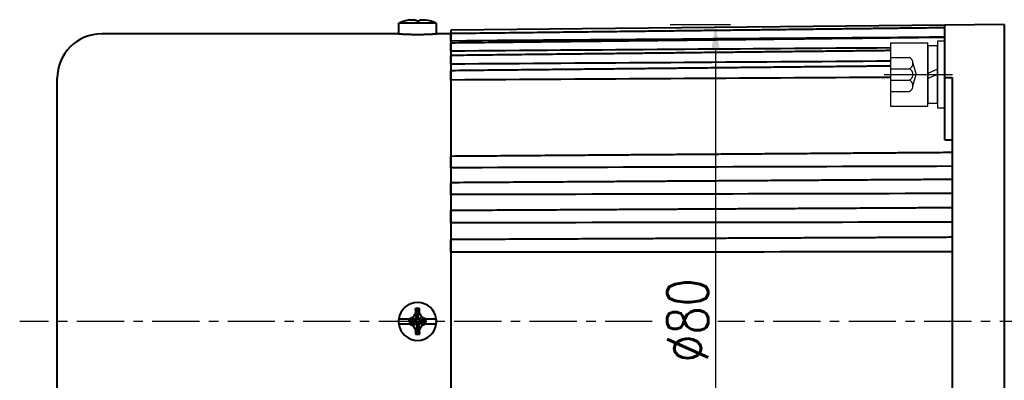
# Model space of a CAD drawing. Header units: inches. Extents: x -753 to 5070, y -3075 to 1581.
# Tile 138 of 178: x 3618 to 3751, y 427 to 475. Entities that reach past the tile are written whole.
import ezdxf

# ---------------------------------------------------------------- set-up
doc = ezdxf.new("R2010")
doc.units = ezdxf.units.IN
doc.header["$LTSCALE"] = 10
doc.header["$MEASUREMENT"] = 0
doc.linetypes.add('CENTER', pattern=[10.16, 6.35, -1.27, 1.27, -1.27])
doc.linetypes.add('HIDDEN', pattern=[1.905, 1.27, -0.635])
for name, color, linetype in [('1轮廓实线层', 7, 'Continuous'), ('3中心线层', 1, 'CENTER'), ('4虚线层', 6, 'HIDDEN'), ('7标注层', 4, 'Continuous')]:
    doc.layers.add(name, color=color, linetype=linetype)
doc.layers.add('图层2', color=4, linetype='Continuous', lineweight=40)
doc.styles.add('TH_GBDIM', font='romans.shx', dxfattribs={"width": 0.8, "bigfont": 'gbcbig.shx'})
doc.dimstyles.new('TH_GBDIM', dxfattribs={"dimtxt": 3.5, "dimasz": 2.5, "dimexe": 2, "dimexo": 0, "dimgap": 1, "dimtad": 1, "dimdec": 4, "dimdsep": 46, "dimtxsty": 'TH_GBDIM', "dimcen": 0.09, "dimclrd": 4, "dimclre": 4, "dimclrt": 3, "dimadec": 0, "dimazin": 0, "dimtfac": 1, "dimtdec": 4, "dimtmove": 0, "dimatfit": 3, "dimfxl": 1, "dimtzin": 0, "dimarcsym": 0})

# ---------------------------------------------------------------- blocks, each defined once
blk = doc.blocks.new('*D6')
at = {"layer": '7标注层', "color": 4, "lineweight": -2, "transparency": 16777216}
for p, q in [((3750.8, 474.69), (3750.8, 360.06)), ((3830.8, 400.61), (3830.8, 360.06)), ((3754.3, 362.06), (3827.3, 362.06))]:
    blk.add_line(p, q, dxfattribs=at)
at = {"layer": '7标注层', "color": 4, "transparency": 16777216}
for points in [[(3754.3, 362.64), (3754.3, 361.47), (3750.8, 362.06)], [(3827.3, 362.64), (3827.3, 361.47), (3830.8, 362.06)]]:
    blk.add_solid(points, dxfattribs=at)
at = {"layer": 'Defpoints', "color": 0, "transparency": 16777216}
for p in [(3750.8, 474.69), (3830.8, 400.61), (3830.8, 362.06)]:
    blk.add_point(p, dxfattribs=at)
at = {"layer": '7标注层', "color": 3, "transparency": 16777216, "insert": (3790.8, 365.81), "char_height": 5.5, "attachment_point": 5, "style": 'TH_GBDIM'}
blk.add_mtext('80', dxfattribs=at)
blk = doc.blocks.new('*D27')
at = {"layer": '7标注层', "color": 4, "lineweight": -2, "transparency": 16777216}
for p, q in [((3623.3, 453.12), (3623.3, 333.94)), ((3870.8, 453.12), (3870.8, 333.94)), ((3626.8, 335.94), (3867.3, 335.94))]:
    blk.add_line(p, q, dxfattribs=at)
at = {"layer": '7标注层', "color": 4, "transparency": 16777216}
for points in [[(3626.8, 336.52), (3626.8, 335.35), (3623.3, 335.94)], [(3867.3, 336.52), (3867.3, 335.35), (3870.8, 335.94)]]:
    blk.add_solid(points, dxfattribs=at)
at = {"layer": 'Defpoints', "color": 0, "transparency": 16777216}
for p in [(3623.3, 453.12), (3870.8, 453.12), (3870.8, 335.94)]:
    blk.add_point(p, dxfattribs=at)
at = {"layer": '7标注层', "color": 3, "transparency": 16777216, "insert": (3747.8, 339.69), "char_height": 5.5, "attachment_point": 5, "style": 'TH_GBDIM'}
blk.add_mtext('247.5', dxfattribs=at)
blk = doc.blocks.new('*D231')
at = {"layer": '7标注层', "color": 4, "lineweight": -2, "transparency": 16777216}
for p, q in [((3750.8, 474.69), (3750.8, 360.06)), ((3623.3, 453.12), (3623.3, 360.06)), ((3626.8, 362.06), (3747.3, 362.06))]:
    blk.add_line(p, q, dxfattribs=at)
at = {"layer": '7标注层', "color": 4, "transparency": 16777216}
for points in [[(3626.8, 362.64), (3626.8, 361.47), (3623.3, 362.06)], [(3747.3, 362.64), (3747.3, 361.47), (3750.8, 362.06)]]:
    blk.add_solid(points, dxfattribs=at)
at = {"layer": 'Defpoints', "color": 0, "transparency": 16777216}
for p in [(3750.8, 474.69), (3623.3, 453.12), (3750.8, 362.06)]:
    blk.add_point(p, dxfattribs=at)
at = {"layer": '7标注层', "color": 3, "transparency": 16777216, "insert": (3687.05, 365.81), "char_height": 5.5, "attachment_point": 5, "style": 'TH_GBDIM'}
blk.add_mtext('127.5', dxfattribs=at)
blk = doc.blocks.new('*D232')
at = {"layer": '7标注层', "color": 4, "lineweight": -2, "transparency": 16777216}
for p, q in [((3705.8, 474.69), (3713.92, 474.69)), ((3711.92, 471.19), (3711.92, 398.48)), ((3723.24, 394.98), (3709.92, 394.98))]:
    blk.add_line(p, q, dxfattribs=at)
at = {"layer": '7标注层', "color": 4, "transparency": 16777216}
for points in [[(3711.34, 471.19), (3712.51, 471.19), (3711.92, 474.69)], [(3711.34, 398.48), (3712.51, 398.48), (3711.92, 394.98)]]:
    blk.add_solid(points, dxfattribs=at)
at = {"layer": 'Defpoints', "color": 0, "transparency": 16777216}
for p in [(3705.8, 474.69), (3711.92, 394.98), (3723.24, 394.98)]:
    blk.add_point(p, dxfattribs=at)
at = {"layer": '7标注层', "color": 3, "transparency": 16777216, "insert": (3708.17, 434.83), "char_height": 5.5, "attachment_point": 5, "rotation": 90, "style": 'TH_GBDIM'}
blk.add_mtext('{%%c80}{}{}', dxfattribs=at)
blk = doc.blocks.new('GB93_5_0.65_R')
at = {"layer": '1轮廓实线层'}
for p, q in [((3.85, 1.3), (-3.85, 1.3)), ((-3.85, 1.3), (-3.85, 0)), ((-3.85, 0), (3.85, 0)), ((0, 0), (-0.56, 1.3)), ((0.7, 0), (0.14, 1.3)), ((3.85, 0), (3.85, 1.3))]:
    blk.add_line(p, q, dxfattribs=at)

msp = doc.modelspace()

# ---------------------------------------------------------------- linework, layer by layer
at = {"layer": '1轮廓实线层'}
for p, q in [((3735.497, 472.211), (3740.497, 472.211)), ((3735.497, 472.211), (3735.497, 463.711)), ((3740.497, 463.711), (3740.497, 472.211)), ((3742.797, 472.461), (3741.797, 472.461)), ((3741.797, 472.461), (3741.797, 470.611)), ((3742.797, 472.461), (3741.797, 472.461)), ((3741.797, 472.461), (3741.797, 470.611)), ((3742.797, 470.611), (3742.797, 472.461)), ((3742.797, 470.611), (3742.797, 472.461)), ((3741.797, 470.611), (3741.797, 465.311)), ((3741.797, 470.611), (3741.797, 465.311)), ((3742.797, 465.311), (3742.797, 470.611)), ((3742.797, 465.311), (3742.797, 470.611)), ((3741.797, 465.311), (3741.797, 463.461)), ((3741.797, 465.311), (3741.797, 463.461)), ((3742.797, 463.461), (3742.797, 465.311)), ((3742.797, 463.461), (3742.797, 465.311)), ((3735.497, 463.711), (3740.497, 463.711)), ((3741.797, 463.461), (3742.797, 463.461)), ((3741.797, 463.461), (3742.797, 463.461))]:
    msp.add_line(p, q, dxfattribs=at)
at = {"layer": '3中心线层', "ltscale": 0.2}
msp.add_line((3734.624, 467.961), (3743.808, 467.961), dxfattribs=at)
at = {"layer": '3中心线层', "ltscale": 0.1}
for p, q in [((3703.403, 434.691), (3618.24, 434.691)), ((3797.163, 434.691), (3712.247, 434.691))]:
    msp.add_line(p, q, dxfattribs=at)
at = {"layer": '4虚线层'}
for p, q in [((3735.497, 470.251), (3737.997, 470.251)), ((3738.497, 469.488), (3738.947, 467.961)), ((3735.497, 468.724), (3737.997, 468.724)), ((3738.497, 466.434), (3738.947, 467.961)), ((3735.497, 467.198), (3737.997, 467.198)), ((3735.497, 465.671), (3737.997, 465.671))]:
    msp.add_line(p, q, dxfattribs=at)
for centre in [(3737.664, 469.488), (3737.664, 467.961), (3737.664, 466.434)]:
    msp.add_arc(centre, 0.833, 293.54865, 66.45135, dxfattribs=at)
at = {"layer": '图层2', "color": 0}
for p, q in [((3669.267, 474.416), (3669.267, 474.891)), ((3674.327, 474.891), (3669.267, 474.891)), ((3674.327, 474.891), (3674.327, 474.416)), ((3742.796, 474.608), (3676.297, 473.917)), ((3750.797, 474.691), (3742.797, 474.608)), ((3742.797, 467.551), (3742.797, 474.608)), ((3750.797, 474.691), (3750.797, 394.691)), ((3669.278, 473.441), (3629.297, 473.441)), ((3669.247, 474.416), (3669.267, 474.416)), ((3669.247, 474.416), (3669.247, 473.439)), ((3674.347, 474.416), (3674.327, 474.416)), ((3674.347, 473.441), (3674.347, 474.416)), ((3676.297, 473.441), (3674.347, 473.441)), ((3676.297, 473.917), (3676.297, 395.465)), ((3623.297, 401.941), (3623.297, 467.441)), ((3742.797, 459.167), (3742.797, 467.551)), ((3742.797, 467.551), (3743.797, 467.547)), ((3743.797, 467.547), (3743.797, 434.691)), ((3671.738, 435.287), (3671.789, 436.436)), ((3670.7, 435.01), (3669.267, 435.01)), ((3670.649, 434.901), (3670.649, 434.71)), ((3671.414, 434.793), (3670.649, 434.901)), ((3671.414, 434.729), (3671.414, 434.793)), ((3671.733, 435.175), (3671.797, 435.175)), ((3672.179, 434.857), (3672.179, 434.793)), ((3672.325, 434.841), (3672.944, 434.774)), ((3674.327, 435.01), (3672.89, 435.01)), ((3669.267, 434.372), (3670.721, 434.372)), ((3671.414, 434.729), (3670.649, 434.71)), ((3671.861, 434.41), (3671.797, 434.41)), ((3671.856, 434.284), (3671.804, 432.966)), ((3672.876, 434.372), (3674.327, 434.372)), ((3672.944, 434.583), (3672.944, 434.774)), ((3743.797, 434.691), (3743.797, 401.835))]:
    msp.add_line(p, q, dxfattribs=at)
for centre, radius, start, end in [((3671.797, 468.641), 6.742, 99.18112, 112.03874), ((3671.797, 468.641), 6.742, 67.96126, 80.79176), ((3629.297, 467.441), 6, 90, 180), ((3671.797, 434.691), 2.55, 7.18076, 172.81924), ((3671.797, 434.691), 2.55, 172.81924, 187.18076), ((3671.797, 434.691), 2.55, 352.81924, 7.18076), ((3671.797, 434.691), 2.55, 187.18076, 352.81924)]:
    msp.add_arc(centre, radius, start, end, dxfattribs=at)
for centre, major_axis, ratio, start_param, end_param in [((3671.797, 470.48), (-6.112, 0), 0.7668657, 4.7111901, 4.7584334), ((3671.797, 432.718), (6.292, 0), 0.5908254, 1.5262082, 1.571988), ((3671.797, 436.888), (-6.112, 0), 0.6418076, 1.5247519, 1.5719952)]:
    msp.add_ellipse(centre, major_axis=major_axis, ratio=ratio, start_param=start_param, end_param=end_param, dxfattribs=at)
for points, knots in [([(3670.721, 475.297), (3670.801, 475.308), (3670.882, 475.317), (3671.045, 475.331), (3671.127, 475.336), (3671.209, 475.339)], [0, 0, 0, 0, 0.5, 0.5, 1, 1, 1, 1]), ([(3671.209, 475.339), (3671.265, 475.335), (3671.322, 475.328), (3671.437, 475.306), (3671.495, 475.293), (3671.553, 475.276)], [0, 0, 0, 0, 0.5, 0.5, 1, 1, 1, 1]), ([(3672.044, 475.278), (3672.104, 475.295), (3672.162, 475.308), (3672.277, 475.328), (3672.334, 475.335), (3672.39, 475.339)], [0, 0, 0, 0, 0.5, 0.5, 1, 1, 1, 1]), ([(3669.247, 473.441), (3669.247, 473.441), (3669.255, 473.44), (3669.279, 473.439), (3669.3, 473.438), (3669.304, 473.437), (3669.313, 473.437), (3669.318, 473.436), (3669.333, 473.435), (3669.344, 473.435), (3669.381, 473.432), (3669.437, 473.429), (3669.508, 473.425), (3669.566, 473.421), (3669.587, 473.42), (3669.63, 473.418), (3669.653, 473.416), (3669.722, 473.413), (3669.822, 473.407), (3669.989, 473.399), (3670.112, 473.394), (3670.21, 473.39), (3670.243, 473.388), (3670.31, 473.386), (3670.344, 473.384), (3670.448, 473.38), (3670.591, 473.376), (3670.741, 473.371), (3670.857, 473.368), (3670.896, 473.367), (3670.955, 473.366), (3670.975, 473.366), (3671.015, 473.365), (3671.115, 473.363), (3671.297, 473.36), (3671.543, 473.358), (3671.71, 473.357), (3671.815, 473.357), (3671.836, 473.357), (3671.878, 473.357), (3671.941, 473.357), (3672.004, 473.358), (3672.128, 473.358), (3672.293, 473.36), (3672.454, 473.362), (3672.574, 473.365), (3672.614, 473.366), (3672.693, 473.367), (3672.733, 473.368), (3672.848, 473.371), (3672.999, 473.375), (3673.142, 473.38), (3673.246, 473.384), (3673.28, 473.385), (3673.347, 473.388), (3673.38, 473.389), (3673.478, 473.393), (3673.602, 473.399), (3673.769, 473.407), (3673.869, 473.412), (3673.927, 473.416), (3673.938, 473.416), (3673.961, 473.417), (3673.972, 473.418), (3674.004, 473.42), (3674.025, 473.421), (3674.084, 473.425), (3674.155, 473.429), (3674.212, 473.432), (3674.248, 473.435), (3674.259, 473.435), (3674.28, 473.437), (3674.289, 473.437), (3674.314, 473.439), (3674.339, 473.44), (3674.347, 473.441), (3674.347, 473.441)], [0, 0, 0, 0, 0.0311592, 0.0624121, 0.0624121, 0.0702253, 0.0702253, 0.0780386, 0.0780386, 0.093665, 0.093665, 0.124918, 0.1561709, 0.1561709, 0.1717974, 0.1717974, 0.1874238, 0.1874238, 0.2186768, 0.2499297, 0.2811826, 0.2811826, 0.2968091, 0.2968091, 0.3124355, 0.3124355, 0.3436885, 0.3749414, 0.3749414, 0.3905679, 0.3905679, 0.3983811, 0.3983811, 0.4061943, 0.4374473, 0.4687002, 0.4999531, 0.4999531, 0.5077664, 0.5077664, 0.5155796, 0.5312061, 0.5312061, 0.562459, 0.5937119, 0.5937119, 0.6093384, 0.6093384, 0.6249648, 0.6249648, 0.6562178, 0.6874707, 0.6874707, 0.7030972, 0.7030972, 0.7187236, 0.7187236, 0.7499766, 0.7812295, 0.8124824, 0.8124824, 0.8202957, 0.8202957, 0.8281089, 0.8281089, 0.8437354, 0.8437354, 0.8749883, 0.9062412, 0.9062412, 0.9218677, 0.9218677, 0.9374941, 0.9374941, 0.9687471, 1, 1, 1, 1]), ([(3742.796, 474.246), (3742.071, 474.237), (3740.387, 474.217), (3737.844, 474.187), (3735.268, 474.156), (3732.994, 474.129), (3731.029, 474.106), (3729.353, 474.086), (3727.874, 474.069), (3726.482, 474.052), (3724.461, 474.028), (3721.824, 473.997), (3718.664, 473.959), (3716.157, 473.93), (3714.306, 473.908), (3712.997, 473.892), (3711.584, 473.875), (3709.938, 473.856), (3707.972, 473.833), (3705.684, 473.805), (3703.074, 473.774), (3700.142, 473.74), (3696.888, 473.701), (3693.311, 473.659), (3689.413, 473.612), (3685.192, 473.562), (3680.784, 473.51), (3677.783, 473.474), (3676.297, 473.457)], [0, 0, 0, 0, 0.0327232, 0.075975, 0.114704, 0.1489102, 0.1785936, 0.2033446, 0.2245115, 0.2453248, 0.266138, 0.3156935, 0.3642755, 0.4087205, 0.4287797, 0.4478, 0.4677698, 0.4924901, 0.5220541, 0.5564617, 0.5957128, 0.6398075, 0.6887457, 0.7425276, 0.801153, 0.864622, 0.9329346, 1, 1, 1, 1]), ([(3676.297, 472.466), (3676.297, 472.519), (3676.297, 472.571), (3676.297, 472.649), (3676.297, 472.675), (3676.297, 472.714), (3676.297, 472.727), (3676.297, 472.753), (3676.297, 472.766), (3676.297, 472.831), (3676.297, 472.88), (3676.297, 472.953), (3676.297, 472.976), (3676.297, 473.022), (3676.297, 473.045), (3676.297, 473.111), (3676.297, 473.152), (3676.297, 473.208), (3676.297, 473.226), (3676.297, 473.252), (3676.297, 473.261), (3676.297, 473.277), (3676.297, 473.285), (3676.297, 473.323), (3676.297, 473.35), (3676.297, 473.383), (3676.297, 473.394), (3676.297, 473.412), (3676.297, 473.42), (3676.297, 473.44), (3676.297, 473.449), (3676.297, 473.455), (3676.297, 473.455), (3676.297, 473.456), (3676.297, 473.457), (3676.297, 473.457)], [0, 0, 0, 0, 0.1057114, 0.1057114, 0.1585671, 0.1585671, 0.1849949, 0.1849949, 0.2114227, 0.2114227, 0.3171341, 0.3171341, 0.3699898, 0.3699898, 0.4228455, 0.4228455, 0.5285568, 0.5285568, 0.5814125, 0.5814125, 0.6078404, 0.6078404, 0.6342682, 0.6342682, 0.7399796, 0.7399796, 0.7928353, 0.7928353, 0.845691, 0.845691, 0.9514023, 0.9514023, 0.9778302, 0.9778302, 1, 1, 1, 1]), ([(3742.796, 472.955), (3742.071, 472.946), (3740.387, 472.927), (3737.844, 472.898), (3735.268, 472.868), (3732.994, 472.842), (3731.029, 472.819), (3729.353, 472.8), (3727.874, 472.783), (3726.482, 472.767), (3724.461, 472.743), (3721.824, 472.713), (3718.664, 472.676), (3716.157, 472.648), (3714.306, 472.626), (3712.997, 472.611), (3711.584, 472.595), (3709.938, 472.576), (3707.972, 472.553), (3705.684, 472.527), (3703.074, 472.497), (3700.142, 472.463), (3696.888, 472.425), (3693.311, 472.384), (3689.413, 472.339), (3685.192, 472.29), (3680.784, 472.24), (3677.783, 472.205), (3676.297, 472.188)], [0, 0, 0, 0, 0.0327232, 0.0759749, 0.1147038, 0.14891, 0.1785934, 0.2033444, 0.2245112, 0.2453245, 0.2661378, 0.3156931, 0.3642751, 0.4087201, 0.4287793, 0.4477995, 0.4677693, 0.4924896, 0.5220536, 0.5564611, 0.5957122, 0.6398068, 0.6887451, 0.7425269, 0.8011522, 0.8646212, 0.9329337, 1, 1, 1, 1]), ([(3676.297, 471.107), (3676.297, 471.159), (3676.297, 471.21), (3676.297, 471.289), (3676.297, 471.315), (3676.297, 471.354), (3676.297, 471.368), (3676.297, 471.394), (3676.297, 471.407), (3676.297, 471.473), (3676.297, 471.524), (3676.297, 471.599), (3676.297, 471.623), (3676.297, 471.672), (3676.297, 471.696), (3676.297, 471.766), (3676.297, 471.81), (3676.297, 471.872), (3676.297, 471.892), (3676.297, 471.921), (3676.297, 471.93), (3676.297, 471.949), (3676.297, 471.958), (3676.297, 472.001), (3676.297, 472.033), (3676.297, 472.073), (3676.297, 472.086), (3676.297, 472.11), (3676.297, 472.12), (3676.297, 472.148), (3676.297, 472.163), (3676.297, 472.175), (3676.297, 472.177), (3676.297, 472.181), (3676.297, 472.182), (3676.297, 472.186), (3676.297, 472.188), (3676.297, 472.188), (3676.297, 472.188), (3676.297, 472.188)], [0, 0, 0, 0, 0.099528, 0.099528, 0.1492921, 0.1492921, 0.1741741, 0.1741741, 0.1990561, 0.1990561, 0.2985841, 0.2985841, 0.3483481, 0.3483481, 0.3981121, 0.3981121, 0.4976402, 0.4976402, 0.5474042, 0.5474042, 0.5722862, 0.5722862, 0.5971682, 0.5971682, 0.6966962, 0.6966962, 0.7464603, 0.7464603, 0.7962243, 0.7962243, 0.8957523, 0.8957523, 0.9206343, 0.9206343, 0.9455163, 0.9455163, 0.9952803, 0.9952803, 1, 1, 1, 1]), ([(3735.497, 471.174), (3735.387, 471.173), (3734.52, 471.164), (3732.994, 471.147), (3731.029, 471.125), (3729.353, 471.106), (3727.874, 471.09), (3726.482, 471.074), (3724.461, 471.052), (3721.824, 471.023), (3718.664, 470.988), (3716.157, 470.96), (3714.305, 470.939), (3712.997, 470.925), (3711.584, 470.909), (3709.938, 470.891), (3707.972, 470.869), (3705.684, 470.844), (3703.074, 470.815), (3700.142, 470.782), (3696.888, 470.746), (3693.311, 470.707), (3689.413, 470.663), (3685.192, 470.616), (3680.784, 470.568), (3677.783, 470.534), (3676.297, 470.518)], [0.05517161, 0.05517161, 0.05517161, 0.05517161, 0.06041645, 0.09672032, 0.12822404, 0.15449286, 0.17695769, 0.19904727, 0.22113685, 0.27373109, 0.32529222, 0.37246264, 0.39375187, 0.41393844, 0.43513273, 0.46136895, 0.49274578, 0.5292632, 0.57092123, 0.61771985, 0.66965906, 0.72673888, 0.78895929, 0.85632031, 0.92882191, 1, 1, 1, 1]), ([(3676.297, 469.349), (3676.297, 469.399), (3676.297, 469.45), (3676.297, 469.527), (3676.297, 469.553), (3676.297, 469.593), (3676.297, 469.606), (3676.297, 469.632), (3676.297, 469.645), (3676.297, 469.712), (3676.297, 469.764), (3676.297, 469.841), (3676.297, 469.866), (3676.297, 469.917), (3676.297, 469.942), (3676.297, 470.015), (3676.297, 470.062), (3676.297, 470.128), (3676.297, 470.15), (3676.297, 470.182), (3676.297, 470.192), (3676.297, 470.212), (3676.297, 470.222), (3676.297, 470.271), (3676.297, 470.306), (3676.297, 470.354), (3676.297, 470.369), (3676.297, 470.397), (3676.297, 470.41), (3676.297, 470.446), (3676.297, 470.466), (3676.297, 470.484), (3676.297, 470.488), (3676.297, 470.494), (3676.297, 470.497), (3676.297, 470.505), (3676.297, 470.509), (3676.297, 470.516), (3676.297, 470.518), (3676.297, 470.518)], [0, 0, 0, 0, 0.0940756, 0.0940756, 0.1411134, 0.1411134, 0.1646323, 0.1646323, 0.1881512, 0.1881512, 0.2822268, 0.2822268, 0.3292646, 0.3292646, 0.3763024, 0.3763024, 0.4703779, 0.4703779, 0.5174157, 0.5174157, 0.5409346, 0.5409346, 0.5644535, 0.5644535, 0.6585291, 0.6585291, 0.7055669, 0.7055669, 0.7526047, 0.7526047, 0.8466803, 0.8466803, 0.8701992, 0.8701992, 0.8937181, 0.8937181, 0.9407559, 0.9407559, 1, 1, 1, 1]), ([(3735.497, 469.089), (3735.387, 469.088), (3734.52, 469.079), (3732.994, 469.063), (3731.029, 469.042), (3729.353, 469.024), (3727.874, 469.009), (3726.482, 468.994), (3724.461, 468.973), (3721.824, 468.945), (3718.664, 468.912), (3716.157, 468.885), (3714.305, 468.866), (3712.997, 468.852), (3711.584, 468.837), (3709.938, 468.82), (3707.972, 468.799), (3705.684, 468.775), (3703.074, 468.747), (3700.142, 468.716), (3696.888, 468.682), (3693.311, 468.644), (3689.413, 468.603), (3685.192, 468.559), (3680.784, 468.512), (3677.783, 468.481), (3676.297, 468.465)], [0.04823464, 0.04823464, 0.04823464, 0.04823464, 0.05351814, 0.09008861, 0.12182369, 0.14828544, 0.17091527, 0.19316709, 0.21541891, 0.26839945, 0.32033929, 0.36785619, 0.3893018, 0.40963665, 0.43098663, 0.45741558, 0.48902289, 0.52580854, 0.56777255, 0.61491491, 0.66723562, 0.72473468, 0.7874121, 0.85526787, 0.92830199, 1, 1, 1, 1]), ([(3676.297, 467.211), (3676.297, 467.259), (3676.297, 467.308), (3676.297, 467.384), (3676.297, 467.41), (3676.297, 467.449), (3676.297, 467.462), (3676.297, 467.488), (3676.297, 467.501), (3676.297, 467.567), (3676.297, 467.619), (3676.297, 467.697), (3676.297, 467.723), (3676.297, 467.775), (3676.297, 467.801), (3676.297, 467.877), (3676.297, 467.926), (3676.297, 467.997), (3676.297, 468.02), (3676.297, 468.054), (3676.297, 468.065), (3676.297, 468.087), (3676.297, 468.098), (3676.297, 468.151), (3676.297, 468.19), (3676.297, 468.244), (3676.297, 468.261), (3676.297, 468.294), (3676.297, 468.309), (3676.297, 468.352), (3676.297, 468.376), (3676.297, 468.402), (3676.297, 468.407), (3676.297, 468.416), (3676.297, 468.42), (3676.297, 468.432), (3676.297, 468.439), (3676.297, 468.456), (3676.297, 468.462), (3676.297, 468.465), (3676.297, 468.465), (3676.297, 468.465)], [0, 0, 0, 0, 0.0892279, 0.0892279, 0.1338419, 0.1338419, 0.1561489, 0.1561489, 0.1784559, 0.1784559, 0.2676838, 0.2676838, 0.3122977, 0.3122977, 0.3569117, 0.3569117, 0.4461396, 0.4461396, 0.4907536, 0.4907536, 0.5130606, 0.5130606, 0.5353676, 0.5353676, 0.6245955, 0.6245955, 0.6692095, 0.6692095, 0.7138234, 0.7138234, 0.8030514, 0.8030514, 0.8253583, 0.8253583, 0.8476653, 0.8476653, 0.8922793, 0.8922793, 0.9815072, 0.9815072, 1, 1, 1, 1]), ([(3743.797, 457.437), (3742.738, 457.429), (3740.72, 457.414), (3737.844, 457.392), (3735.268, 457.373), (3732.994, 457.356), (3731.029, 457.341), (3729.353, 457.329), (3727.874, 457.318), (3726.482, 457.307), (3724.461, 457.292), (3721.824, 457.272), (3718.663, 457.249), (3716.157, 457.23), (3714.305, 457.216), (3712.996, 457.206), (3711.584, 457.196), (3709.938, 457.183), (3707.972, 457.168), (3705.684, 457.151), (3703.074, 457.132), (3700.142, 457.11), (3696.887, 457.085), (3693.311, 457.059), (3689.412, 457.029), (3685.192, 456.998), (3680.784, 456.965), (3677.783, 456.942), (3676.297, 456.931)], [0, 0, 0, 0, 0.0470665, 0.0896773, 0.1278323, 0.1615316, 0.1907751, 0.2151593, 0.2360124, 0.2565173, 0.2770221, 0.325843, 0.373705, 0.4174914, 0.4372533, 0.4559916, 0.4756654, 0.5000194, 0.5291452, 0.5630428, 0.6017122, 0.6451533, 0.6933663, 0.7463511, 0.8041076, 0.866636, 0.9339361, 1, 1, 1, 1]), ([(3676.297, 455.389), (3676.297, 455.423), (3676.297, 455.461), (3676.297, 455.521), (3676.297, 455.542), (3676.297, 455.575), (3676.297, 455.586), (3676.297, 455.609), (3676.297, 455.62), (3676.297, 455.678), (3676.297, 455.726), (3676.297, 455.8), (3676.297, 455.826), (3676.297, 455.877), (3676.297, 455.903), (3676.297, 455.981), (3676.297, 456.034), (3676.297, 456.112), (3676.297, 456.138), (3676.297, 456.178), (3676.297, 456.191), (3676.297, 456.217), (3676.297, 456.23), (3676.297, 456.294), (3676.297, 456.344), (3676.297, 456.417), (3676.297, 456.44), (3676.297, 456.487), (3676.297, 456.51), (3676.297, 456.576), (3676.297, 456.617), (3676.297, 456.665), (3676.297, 456.674), (3676.297, 456.693), (3676.297, 456.702), (3676.297, 456.728), (3676.297, 456.745), (3676.297, 456.791), (3676.297, 456.819), (3676.297, 456.853), (3676.297, 456.864), (3676.297, 456.883), (3676.297, 456.891), (3676.297, 456.912), (3676.297, 456.922), (3676.297, 456.928), (3676.297, 456.929), (3676.297, 456.931), (3676.297, 456.931), (3676.297, 456.931), (3676.297, 456.931)], [0, 0, 0, 0, 0.0739021, 0.0739021, 0.1108531, 0.1108531, 0.1293286, 0.1293286, 0.1478041, 0.1478041, 0.2217062, 0.2217062, 0.2586572, 0.2586572, 0.2956083, 0.2956083, 0.3695103, 0.3695103, 0.4064613, 0.4064613, 0.4249369, 0.4249369, 0.4434124, 0.4434124, 0.5173144, 0.5173144, 0.5542655, 0.5542655, 0.5912165, 0.5912165, 0.6651186, 0.6651186, 0.6835941, 0.6835941, 0.7020696, 0.7020696, 0.7390206, 0.7390206, 0.8129227, 0.8129227, 0.8498737, 0.8498737, 0.8868248, 0.8868248, 0.9607268, 0.9607268, 0.9792023, 0.9792023, 0.9976779, 1, 1, 1, 1]), ([(3743.797, 453.817), (3742.738, 453.81), (3740.72, 453.797), (3737.844, 453.778), (3735.268, 453.762), (3732.994, 453.747), (3731.029, 453.734), (3729.353, 453.723), (3727.874, 453.713), (3726.482, 453.704), (3724.461, 453.691), (3721.824, 453.673), (3718.663, 453.653), (3716.157, 453.636), (3714.305, 453.624), (3712.996, 453.616), (3711.584, 453.606), (3709.938, 453.596), (3707.972, 453.583), (3705.684, 453.568), (3703.074, 453.551), (3700.142, 453.531), (3696.887, 453.51), (3693.311, 453.487), (3689.412, 453.461), (3685.191, 453.434), (3680.784, 453.405), (3677.783, 453.385), (3676.297, 453.375)], [0, 0, 0, 0, 0.0470666, 0.0896774, 0.1278325, 0.1615319, 0.1907754, 0.2151597, 0.2360128, 0.2565177, 0.2770225, 0.3258436, 0.3737057, 0.4174921, 0.437254, 0.4559924, 0.4756662, 0.5000202, 0.5291461, 0.5630437, 0.6017132, 0.6451544, 0.6933675, 0.7463523, 0.804109, 0.8666374, 0.9339377, 1, 1, 1, 1]), ([(3676.297, 451.777), (3676.297, 451.807), (3676.297, 451.841), (3676.297, 451.896), (3676.297, 451.915), (3676.297, 451.945), (3676.297, 451.956), (3676.297, 451.977), (3676.297, 451.987), (3676.297, 452.042), (3676.297, 452.087), (3676.297, 452.158), (3676.297, 452.183), (3676.297, 452.232), (3676.297, 452.258), (3676.297, 452.335), (3676.297, 452.386), (3676.297, 452.465), (3676.297, 452.491), (3676.297, 452.531), (3676.297, 452.544), (3676.297, 452.57), (3676.297, 452.583), (3676.297, 452.649), (3676.297, 452.7), (3676.297, 452.775), (3676.297, 452.8), (3676.297, 452.849), (3676.297, 452.873), (3676.297, 452.944), (3676.297, 452.988), (3676.297, 453.04), (3676.297, 453.05), (3676.297, 453.071), (3676.297, 453.081), (3676.297, 453.11), (3676.297, 453.166), (3676.297, 453.213), (3676.297, 453.255), (3676.297, 453.268), (3676.297, 453.292), (3676.297, 453.303), (3676.297, 453.332), (3676.297, 453.347), (3676.297, 453.36), (3676.297, 453.363), (3676.297, 453.367), (3676.297, 453.372), (3676.297, 453.375), (3676.297, 453.375), (3676.297, 453.375), (3676.297, 453.375)], [0, 0, 0, 0, 0.0713982, 0.0713982, 0.1070973, 0.1070973, 0.1249469, 0.1249469, 0.1427964, 0.1427964, 0.2141946, 0.2141946, 0.2498937, 0.2498937, 0.2855928, 0.2855928, 0.3569911, 0.3569911, 0.3926902, 0.3926902, 0.4105397, 0.4105397, 0.4283893, 0.4283893, 0.4997875, 0.4997875, 0.5354866, 0.5354866, 0.5711857, 0.5711857, 0.6425839, 0.6425839, 0.6604334, 0.6604334, 0.678283, 0.678283, 0.7139821, 0.7853803, 0.7853803, 0.8210794, 0.8210794, 0.8567785, 0.8567785, 0.9281767, 0.9281767, 0.9460263, 0.9460263, 0.9638758, 0.9995749, 0.9995749, 1, 1, 1, 1]), ([(3743.797, 450), (3742.738, 449.994), (3740.72, 449.983), (3737.844, 449.967), (3735.268, 449.952), (3732.994, 449.94), (3731.029, 449.929), (3729.353, 449.919), (3727.874, 449.911), (3726.482, 449.903), (3724.461, 449.892), (3721.824, 449.878), (3718.663, 449.86), (3716.157, 449.846), (3714.305, 449.836), (3712.996, 449.828), (3711.584, 449.821), (3709.938, 449.812), (3707.972, 449.801), (3705.684, 449.788), (3703.074, 449.773), (3700.141, 449.757), (3696.887, 449.739), (3693.311, 449.719), (3689.412, 449.697), (3685.191, 449.674), (3680.784, 449.65), (3677.783, 449.633), (3676.297, 449.625)], [0, 0, 0, 0, 0.0470667, 0.0896777, 0.1278328, 0.1615322, 0.1907759, 0.2151602, 0.2360134, 0.2565183, 0.2770231, 0.3258443, 0.3737065, 0.4174929, 0.4372549, 0.4559933, 0.4756671, 0.5000212, 0.5291471, 0.5630448, 0.6017143, 0.6451556, 0.6933687, 0.7463537, 0.8041104, 0.866639, 0.9339394, 1, 1, 1, 1]), ([(3676.297, 447.978), (3676.297, 448.004), (3676.297, 448.033), (3676.297, 448.082), (3676.297, 448.099), (3676.297, 448.126), (3676.297, 448.136), (3676.297, 448.155), (3676.297, 448.165), (3676.297, 448.215), (3676.297, 448.257), (3676.297, 448.325), (3676.297, 448.348), (3676.297, 448.396), (3676.297, 448.42), (3676.297, 448.494), (3676.297, 448.545), (3676.297, 448.622), (3676.297, 448.648), (3676.297, 448.688), (3676.297, 448.701), (3676.297, 448.728), (3676.297, 448.741), (3676.297, 448.807), (3676.297, 448.859), (3676.297, 448.936), (3676.297, 448.962), (3676.297, 449.013), (3676.297, 449.038), (3676.297, 449.111), (3676.297, 449.158), (3676.297, 449.214), (3676.297, 449.225), (3676.297, 449.247), (3676.297, 449.258), (3676.297, 449.29), (3676.297, 449.351), (3676.297, 449.405), (3676.297, 449.454), (3676.297, 449.469), (3676.297, 449.498), (3676.297, 449.511), (3676.297, 449.548), (3676.297, 449.568), (3676.297, 449.588), (3676.297, 449.592), (3676.297, 449.598), (3676.297, 449.608), (3676.297, 449.614), (3676.297, 449.622), (3676.297, 449.624), (3676.297, 449.625)], [0, 0, 0, 0, 0.0681547, 0.0681547, 0.1022321, 0.1022321, 0.1192707, 0.1192707, 0.1363094, 0.1363094, 0.2044641, 0.2044641, 0.2385415, 0.2385415, 0.2726188, 0.2726188, 0.3407736, 0.3407736, 0.3748509, 0.3748509, 0.3918896, 0.3918896, 0.4089283, 0.4089283, 0.477083, 0.477083, 0.5111603, 0.5111603, 0.5452377, 0.5452377, 0.6133924, 0.6133924, 0.6304311, 0.6304311, 0.6474698, 0.6474698, 0.6815471, 0.7497018, 0.7497018, 0.7837792, 0.7837792, 0.8178565, 0.8178565, 0.8860112, 0.8860112, 0.9030499, 0.9030499, 0.9200886, 0.954166, 0.954166, 1, 1, 1, 1]), ([(3743.797, 446.024), (3742.738, 446.019), (3740.72, 446.01), (3737.844, 445.997), (3735.268, 445.985), (3732.994, 445.975), (3731.029, 445.966), (3729.353, 445.959), (3727.874, 445.952), (3726.482, 445.946), (3724.461, 445.936), (3721.824, 445.925), (3718.663, 445.91), (3716.157, 445.899), (3714.305, 445.891), (3712.996, 445.885), (3711.584, 445.878), (3709.938, 445.871), (3707.972, 445.862), (3705.684, 445.851), (3703.074, 445.84), (3700.141, 445.826), (3696.887, 445.812), (3693.311, 445.796), (3689.412, 445.778), (3685.191, 445.759), (3680.784, 445.739), (3677.783, 445.725), (3676.297, 445.719)], [0, 0, 0, 0, 0.0470669, 0.089678, 0.1278333, 0.1615328, 0.1907765, 0.2151608, 0.2360141, 0.256519, 0.2770239, 0.3258451, 0.3737074, 0.4174939, 0.4372559, 0.4559943, 0.4756682, 0.5000222, 0.5291482, 0.5630459, 0.6017155, 0.6451568, 0.6933701, 0.7463551, 0.8041119, 0.8666406, 0.9339411, 1, 1, 1, 1]), ([(3676.297, 444.034), (3676.297, 444.054), (3676.297, 444.079), (3676.297, 444.121), (3676.297, 444.136), (3676.297, 444.16), (3676.297, 444.169), (3676.297, 444.186), (3676.297, 444.195), (3676.297, 444.24), (3676.297, 444.279), (3676.297, 444.342), (3676.297, 444.364), (3676.297, 444.409), (3676.297, 444.432), (3676.297, 444.503), (3676.297, 444.552), (3676.297, 444.627), (3676.297, 444.653), (3676.297, 444.692), (3676.297, 444.705), (3676.297, 444.731), (3676.297, 444.744), (3676.297, 444.81), (3676.297, 444.862), (3676.297, 444.941), (3676.297, 444.967), (3676.297, 445.019), (3676.297, 445.045), (3676.297, 445.121), (3676.297, 445.17), (3676.297, 445.229), (3676.297, 445.241), (3676.297, 445.264), (3676.297, 445.276), (3676.297, 445.31), (3676.297, 445.376), (3676.297, 445.436), (3676.297, 445.491), (3676.297, 445.508), (3676.297, 445.542), (3676.297, 445.557), (3676.297, 445.601), (3676.297, 445.626), (3676.297, 445.652), (3676.297, 445.657), (3676.297, 445.667), (3676.297, 445.68), (3676.297, 445.691), (3676.297, 445.709), (3676.297, 445.716), (3676.297, 445.72), (3676.297, 445.72), (3676.297, 445.719)], [0, 0, 0, 0, 0.0643397, 0.0643397, 0.0965095, 0.0965095, 0.1125944, 0.1125944, 0.1286793, 0.1286793, 0.193019, 0.193019, 0.2251888, 0.2251888, 0.2573587, 0.2573587, 0.3216984, 0.3216984, 0.3538682, 0.3538682, 0.3699531, 0.3699531, 0.386038, 0.386038, 0.4503777, 0.4503777, 0.4825475, 0.4825475, 0.5147174, 0.5147174, 0.579057, 0.579057, 0.595142, 0.595142, 0.6112269, 0.6112269, 0.6433967, 0.7077364, 0.7077364, 0.7399062, 0.7399062, 0.7720761, 0.7720761, 0.8364157, 0.8364157, 0.8525006, 0.8525006, 0.8685856, 0.9007554, 0.9007554, 0.9650951, 0.9650951, 1, 1, 1, 1]), ([(3671.228, 435.01), (3671.18, 435.01), (3671.134, 435.01), (3671.044, 435.01), (3671, 435.01), (3670.869, 435.01), (3670.784, 435.01), (3670.7, 435.01)], [0, 0, 0, 0, 0.25, 0.25, 0.5, 0.5, 1, 1, 1, 1]), ([(3671.55, 435.904), (3671.49, 435.802), (3671.432, 435.699), (3671.317, 435.491), (3671.26, 435.386), (3671.204, 435.281)], [0, 0, 0, 0, 0.5, 0.5, 1, 1, 1, 1]), ([(3672.384, 435.287), (3672.328, 435.393), (3672.271, 435.499), (3672.156, 435.71), (3672.099, 435.814), (3672.04, 435.919)], [0, 0, 0, 0, 0.5, 0.5, 1, 1, 1, 1]), ([(3672.89, 435.01), (3672.802, 435.01), (3672.714, 435.01), (3672.541, 435.01), (3672.456, 435.01), (3672.371, 435.01)], [0, 0, 0, 0, 0.5, 0.5, 1, 1, 1, 1]), ([(3672.89, 435.01), (3672.806, 435.057), (3672.723, 435.104), (3672.554, 435.196), (3672.469, 435.241), (3672.384, 435.287)], [0, 0, 0, 0, 0.5, 0.5, 1, 1, 1, 1]), ([(3670.721, 434.372), (3670.801, 434.326), (3670.882, 434.28), (3671.045, 434.189), (3671.127, 434.145), (3671.209, 434.101)], [0, 0, 0, 0, 0.5, 0.5, 1, 1, 1, 1]), ([(3670.721, 434.372), (3670.836, 434.372), (3670.949, 434.372), (3671.114, 434.372), (3671.169, 434.372), (3671.276, 434.372), (3671.328, 434.372), (3671.38, 434.372)], [0, 0, 0, 0, 0.5, 0.5, 0.75, 0.75, 1, 1, 1, 1]), ([(3671.209, 434.101), (3671.265, 433.995), (3671.322, 433.89), (3671.437, 433.681), (3671.495, 433.578), (3671.553, 433.475)], [0, 0, 0, 0, 0.5, 0.5, 1, 1, 1, 1]), ([(3672.044, 433.489), (3672.104, 433.59), (3672.162, 433.692), (3672.277, 433.898), (3672.334, 434.002), (3672.39, 434.106)], [0, 0, 0, 0, 0.5, 0.5, 1, 1, 1, 1]), ([(3672.248, 434.372), (3672.304, 434.372), (3672.359, 434.372), (3672.466, 434.372), (3672.519, 434.372), (3672.675, 434.372), (3672.776, 434.372), (3672.876, 434.372)], [0, 0, 0, 0, 0.25, 0.25, 0.5, 0.5, 1, 1, 1, 1])]:
    msp.add_open_spline(points, degree=3, knots=knots, dxfattribs=at)
for points, degree in [([(3671.553, 475.276), (3671.539, 475.244), (3671.526, 475.206), (3671.516, 475.162)], 3), ([(3671.564, 475.163), (3671.553, 475.276)], 1), ([(3671.804, 475.167), (3671.898, 475.168), (3671.991, 475.167), (3672.085, 475.165)], 3), ([(3672.03, 475.166), (3672.04, 475.274)], 1), ([(3672.036, 475.166), (3672.044, 475.278)], 1), ([(3672.085, 475.165), (3672.073, 475.209), (3672.059, 475.247), (3672.044, 475.278)], 3), ([(3672.39, 475.339), (3672.553, 475.333), (3672.715, 475.318), (3672.876, 475.297)], 3), ([(3742.796, 472.979), (3720.63, 472.807), (3698.463, 472.636), (3676.297, 472.466)], 3), ([(3735.497, 471.536), (3715.764, 471.392), (3696.03, 471.249), (3676.297, 471.107)], 3), ([(3735.497, 469.745), (3715.764, 469.612), (3696.03, 469.48), (3676.297, 469.349)], 3), ([(3735.497, 467.571), (3715.764, 467.45), (3696.03, 467.33), (3676.297, 467.211)], 3), ([(3742.797, 459.167), (3743.13, 459.167), (3743.464, 459.166), (3743.797, 459.166)], 3), ([(3743.797, 455.592), (3721.297, 455.521), (3698.797, 455.453), (3676.297, 455.389)], 3), ([(3743.797, 451.921), (3721.297, 451.87), (3698.797, 451.822), (3676.297, 451.777)], 3), ([(3743.797, 448.062), (3721.297, 448.031), (3698.797, 448.003), (3676.297, 447.978)], 3), ([(3743.797, 444.056), (3721.297, 444.046), (3698.797, 444.038), (3676.297, 444.034)], 3), ([(3671.789, 436.436), (3671.696, 436.431), (3671.603, 436.426), (3671.51, 436.419)], 3), ([(3671.51, 436.419), (3671.521, 436.249), (3671.534, 436.077), (3671.55, 435.904)], 3), ([(3671.746, 435.048), (3671.51, 436.419)], 1), ([(3671.797, 435.175), (3672.077, 436.432)], 1), ([(3672.04, 435.919), (3672.055, 436.091), (3672.067, 436.262), (3672.077, 436.432)], 3), ([(3670.968, 434.901), (3670.649, 434.901)], 1), ([(3671.204, 435.281), (3671.035, 435.192), (3670.867, 435.101), (3670.7, 435.01)], 3), ([(3671.228, 435.01), (3670.968, 434.901)], 1), ([(3671.414, 434.857), (3670.968, 434.901)], 1), ([(3671.542, 434.844), (3671.204, 435.281)], 1), ([(3671.542, 434.844), (3671.414, 434.857)], 1), ([(3671.414, 434.857), (3671.414, 434.793)], 1), ([(3671.676, 434.913), (3671.542, 434.844)], 1), ([(3671.676, 434.913), (3671.55, 435.904)], 1), ([(3671.746, 435.048), (3671.676, 434.913)], 1), ([(3671.742, 435.091), (3671.738, 435.287)], 1), ([(3671.861, 435.175), (3671.797, 435.175)], 1), ([(3671.848, 435.048), (3672.384, 435.287)], 1), ([(3671.848, 435.048), (3671.861, 435.175)], 1), ([(3671.917, 434.913), (3671.848, 435.048)], 1), ([(3671.861, 435.175), (3672.04, 435.919)], 1), ([(3671.917, 434.913), (3672.495, 434.93)], 1), ([(3672.052, 434.844), (3671.917, 434.913)], 1), ([(3672.052, 434.844), (3672.881, 434.927)], 1), ([(3672.155, 434.854), (3672.325, 434.841)], 1), ([(3672.179, 434.729), (3672.179, 434.793)], 1), ([(3672.179, 434.793), (3672.944, 434.583)], 1), ([(3672.495, 434.93), (3672.371, 435.01)], 1), ([(3672.881, 434.927), (3672.495, 434.93)], 1), ([(3672.944, 434.774), (3672.881, 434.927)], 1), ([(3670.649, 434.71), (3670.713, 434.557)], 1), ([(3671.542, 434.742), (3670.713, 434.557)], 1), ([(3670.713, 434.557), (3671.099, 434.554)], 1), ([(3671.676, 434.673), (3671.099, 434.554)], 1), ([(3671.099, 434.554), (3671.38, 434.372)], 1), ([(3671.746, 434.538), (3671.209, 434.101)], 1), ([(3671.459, 434.734), (3671.302, 434.726)], 1), ([(3671.414, 434.729), (3671.542, 434.742)], 1), ([(3671.797, 434.41), (3671.516, 432.97)], 1), ([(3671.553, 433.475), (3671.539, 433.305), (3671.526, 433.137), (3671.516, 432.97)], 3), ([(3671.542, 434.742), (3671.676, 434.673)], 1), ([(3671.733, 434.41), (3671.553, 433.475)], 1), ([(3671.676, 434.673), (3671.746, 434.538)], 1), ([(3671.746, 434.538), (3671.733, 434.41)], 1), ([(3671.733, 434.41), (3671.797, 434.41)], 1), ([(3671.848, 434.538), (3671.917, 434.673)], 1), ([(3671.848, 434.538), (3672.085, 432.983)], 1), ([(3671.851, 434.503), (3671.856, 434.284)], 1), ([(3671.917, 434.673), (3672.052, 434.742)], 1), ([(3671.917, 434.673), (3672.044, 433.489)], 1), ([(3672.085, 432.983), (3672.073, 433.15), (3672.059, 433.319), (3672.044, 433.489)], 3), ([(3672.052, 434.742), (3672.225, 434.415)], 1), ([(3672.052, 434.742), (3672.179, 434.729)], 1), ([(3672.179, 434.729), (3672.626, 434.583)], 1), ([(3672.197, 434.372), (3672.225, 434.415)], 1), ([(3672.197, 434.372), (3672.215, 434.372), (3672.232, 434.372), (3672.248, 434.372)], 3), ([(3672.225, 434.415), (3672.626, 434.583)], 1), ([(3672.248, 434.372), (3672.39, 434.106)], 1), ([(3672.39, 434.106), (3672.553, 434.193), (3672.715, 434.282), (3672.876, 434.372)], 3), ([(3672.626, 434.583), (3672.944, 434.583)], 1), ([(3671.804, 432.966), (3671.898, 432.97), (3671.991, 432.976), (3672.085, 432.983)], 3)]:
    msp.add_open_spline(points, degree=degree, dxfattribs=at)

# ---------------------------------------------------------------- block references
at = {"layer": '1轮廓实线层', "rotation": 89.99999999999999}
msp.add_blockref('GB93_5_0.65_R', (3741.797, 467.961), dxfattribs=at)
msp.add_blockref('GB93_5_0.65_R', (3741.797, 467.961), dxfattribs=at)

# ---------------------------------------------------------------- dimensions: what is measured, and where the dimension line sits
at = {"layer": '7标注层'}
for base, p1, p2, picture, middle in [((3750.797, 362.057), (3623.297, 453.116), (3750.797, 474.691), '*D231', (3687.047, 362.057)), ((3830.796, 362.057), (3750.797, 474.691), (3830.796, 400.608), '*D6', (3790.797, 362.057)), ((3870.796, 335.935), (3623.297, 453.116), (3870.796, 453.116), '*D27', (3747.796, 335.935))]:
    dim = msp.add_linear_dim(base=base, p1=p1, p2=p2, dimstyle='TH_GBDIM', override={"dimtxt": 5.5, "dimasz": 3.5, "dimdec": 1, "dimadec": 1}, dxfattribs=at)
    dim.commit()
    dim.dimension.update_dxf_attribs({"geometry": picture, "text_midpoint": middle, "dimtype": 160})
dim = msp.add_linear_dim(base=(3711.922, 394.977), p1=(3705.8, 474.691), p2=(3723.24, 394.977), angle=90, text='{%%c<>}{}{}', dimstyle='TH_GBDIM', override={"dimtxt": 5.5, "dimasz": 3.5, "dimdec": 0}, dxfattribs=at)
dim.commit()
dim.dimension.update_dxf_attribs({"geometry": '*D232', "text_midpoint": (3708.172, 434.834)})

doc.saveas('drawing.dxf')
